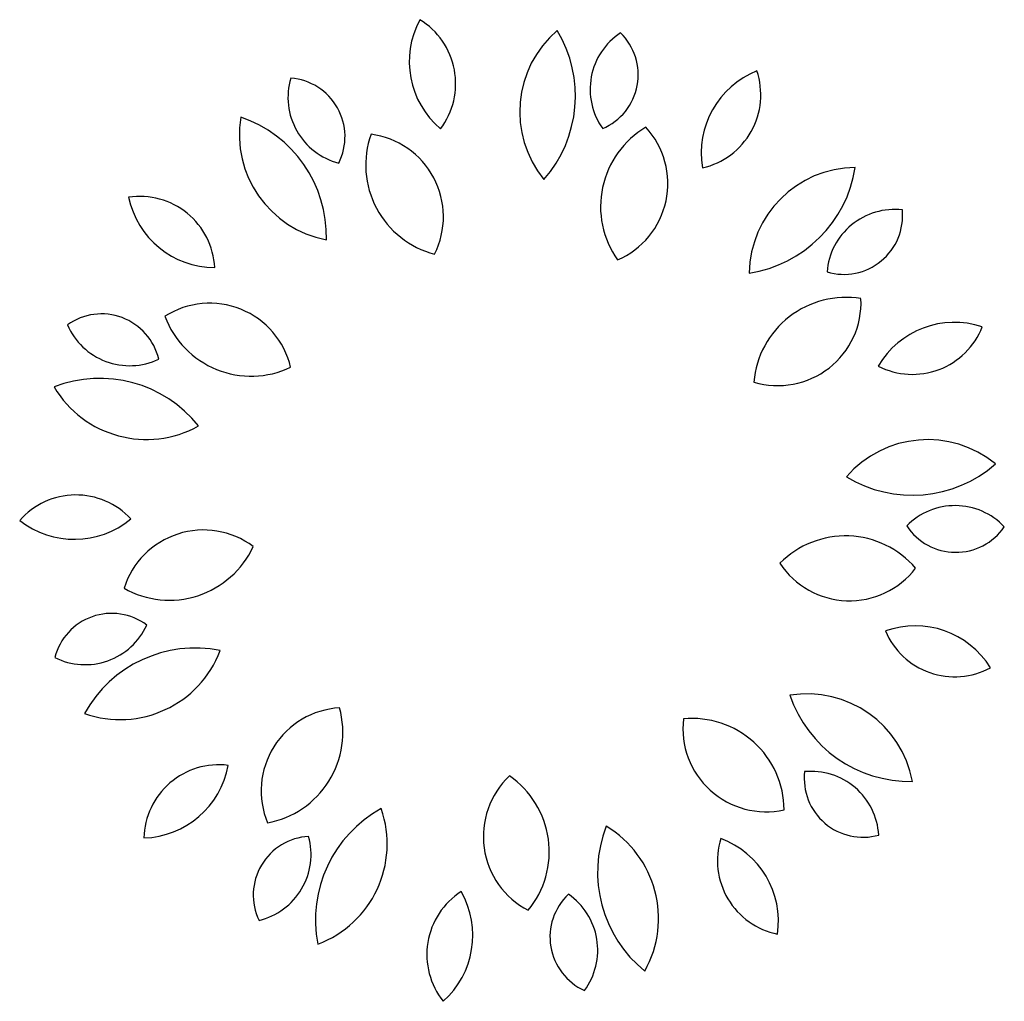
# Model space of a CAD drawing. Extents: x -0.442 to 0.429, y -0.436 to 0.431.
import ezdxf

# ---------------------------------------------------------------- set-up
doc = ezdxf.new("R2010")
doc.units = 0
doc.header["$MEASUREMENT"] = 0
doc.layers.add('LJARD', color=76, linetype='CONTINUOUS')

msp = doc.modelspace()

# ---------------------------------------------------------------- linework, layer by layer
at = {"layer": 'LJARD'}
for centre, radius, start, end in [((-0.01925, 0.39441), 0.07805, 151.70154, 229.74057), ((-0.12253, 0.37485), 0.06628, 322.86392, 58.57818), ((0.09542, 0.34999), 0.09497, 130.70899, 219.10644), ((-0.06234, 0.36405), 0.11197, 318.65709, 31.15834), ((0.12258, 0.36988), 0.05996, 123.4613, 215.43295), ((0.05318, 0.38281), 0.05193, 293.31145, 45.5828), ((0.23893, 0.31365), 0.07805, 111.70154, 189.74057), ((0.14724, 0.36506), 0.06628, 282.86392, 18.57818), ((-0.14452, 0.36269), 0.05996, 163.4613, 255.43295), ((-0.20599, 0.32799), 0.05193, 333.31145, 85.5828), ((-0.15254, 0.33001), 0.09497, 170.70899, 259.10644), ((-0.28243, 0.23937), 0.11197, 358.65709, 71.15834), ((0.1533, 0.2661), 0.08146, 120.50355, 215.32847), ((0.05782, 0.28654), 0.07351, 293.2488, 42.58322), ((-0.05428, 0.30294), 0.08146, 160.50355, 255.32847), ((-0.14056, 0.25723), 0.07351, 333.2488, 82.58322), ((0.29822, 0.20592), 0.09497, 90.70899, 179.10644), ((0.18641, 0.31809), 0.11197, 278.65709, 351.15834), ((-0.33548, 0.20895), 0.06628, 2.86392, 98.57818), ((-0.26893, 0.29032), 0.07805, 191.70154, 269.74057), ((0.33181, 0.20369), 0.05996, 83.4613, 175.43295), ((0.28696, 0.2582), 0.05193, 253.31145, 5.5828), ((0.28864, 0.10445), 0.08146, 80.50355, 175.32847), ((0.22864, 0.18148), 0.07351, 253.2488, 2.58322), ((-0.27369, 0.10726), 0.07351, 13.2488, 122.58322), ((-0.36929, 0.1194), 0.05193, 13.31145, 125.5828), ((-0.23698, 0.19773), 0.08146, 200.50355, 295.32847), ((-0.34451, 0.1855), 0.05996, 203.4613, 295.43295), ((0.38479, 0.08583), 0.07805, 71.70154, 149.74057), ((0.3476, 0.18415), 0.06628, 242.86392, 338.57818), ((-0.37089, 0.00238), 0.11197, 38.65709, 111.15834), ((-0.32965, 0.1553), 0.09497, 210.70899, 299.10644), ((0.36097, -0.03481), 0.09497, 50.70899, 139.10644), ((0.34742, 0.123), 0.11197, 238.65709, 311.15834), ((-0.39197, -0.05502), 0.06628, 42.86392, 138.57818), ((0.38527, -0.05811), 0.05996, 43.4613, 135.43295), ((-0.3933, 0.05009), 0.07805, 231.70154, 309.74057), ((0.38595, 0.01249), 0.05193, 213.31145, 325.5828), ((-0.27927, -0.09321), 0.07351, 53.2488, 162.58322), ((0.2884, -0.10637), 0.08146, 40.50355, 135.32847), ((-0.30931, -0.0003), 0.08146, 240.50355, 335.32847), ((0.29195, -0.0088), 0.07351, 213.2488, 322.58322), ((-0.36032, -0.14535), 0.05193, 53.31145, 165.5828), ((-0.38382, -0.07878), 0.05996, 243.4613, 335.43295), ((0.35009, -0.18245), 0.07805, 31.70154, 109.74057), ((0.3848, -0.08323), 0.06628, 202.86392, 298.57818), ((-0.28632, -0.23602), 0.11197, 78.65709, 151.15834), ((-0.35302, -0.09237), 0.09497, 250.70899, 339.10644), ((0.2543, -0.25955), 0.09497, 10.70899, 99.10644), ((0.34535, -0.12995), 0.11197, 198.65709, 271.15834), ((-0.15469, -0.25035), 0.07351, 93.2488, 202.58322), ((-0.23742, -0.19849), 0.08146, 280.50355, 15.32847), ((0.21815, -0.19526), 0.07351, 173.2488, 282.58322), ((0.15271, -0.26773), 0.08146, 0.50355, 95.32847), ((-0.26557, -0.29355), 0.06628, 82.86392, 178.57818), ((-0.33415, -0.21388), 0.07805, 271.70154, 349.74057), ((0.30383, -0.23937), 0.05193, 173.31145, 285.5828), ((0.25793, -0.29301), 0.05996, 3.4613, 95.43295), ((0.04175, -0.29066), 0.07351, 133.2488, 242.58322), ((-0.05496, -0.30411), 0.08146, 320.50355, 55.32847), ((-0.06829, -0.36429), 0.11197, 118.65709, 191.15834), ((-0.21173, -0.29712), 0.09497, 290.70899, 19.10644), ((0.18118, -0.3224), 0.11197, 158.65709, 231.15834), ((0.02812, -0.36314), 0.09497, 330.70899, 59.10644), ((-0.18326, -0.3424), 0.05193, 93.31145, 205.5828), ((-0.24405, -0.30651), 0.05996, 283.4613, 15.43295), ((0.24143, -0.31196), 0.06628, 162.86392, 258.57818), ((0.15107, -0.36566), 0.07805, 351.70154, 69.74057), ((-0.01542, -0.39502), 0.06628, 122.86392, 218.57818), ((-0.11916, -0.37807), 0.07805, 311.70154, 29.74057), ((0.07904, -0.37953), 0.05193, 133.31145, 245.5828), ((0.0094, -0.39112), 0.05996, 323.4613, 55.43295)]:
    msp.add_arc(centre, radius, start, end, dxfattribs=at)

doc.saveas('drawing.dxf')
